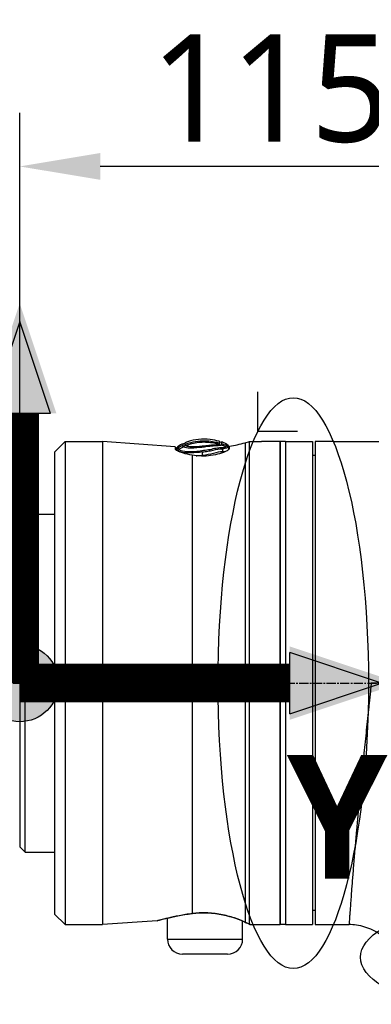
# Model space of a CAD drawing. Header units: millimetres. Extents: x 0 to 5219, y 0 to 2970.
# Tile 165 of 237: x 1776 to 1841, y 2178 to 2362. Entities that reach past the tile are written whole.
import ezdxf

# ---------------------------------------------------------------- set-up
doc = ezdxf.new("R2010")
doc.units = ezdxf.units.MM
doc.header["$LTSCALE"] = 0.2
doc.linetypes.add('CENTER2', pattern=[1.125, 0.75, -0.125, 0.125, -0.125])
for name, color, linetype in [('02_Center Line', 1, 'CENTER2'), ('07_Special Line2', 76, 'Continuous'), ('12_Before Rev.Num.', 5, 'Continuous'), ('13_After Rev.Num.', 6, 'Continuous')]:
    doc.layers.add(name, color=color, linetype=linetype)
doc.layers.add('14_Mark', color=7, linetype='Continuous', true_color=0xe03c31)
doc.styles.add('Rainbow-5.0 Style', font='malgunsl.ttf')
doc.dimstyles.new('Rainbow-5.0 Style$0', dxfattribs={"dimtxt": 4, "dimasz": 3, "dimexe": 2, "dimexo": 1, "dimgap": 0.8, "dimtad": 1, "dimzin": 9, "dimdsep": 46, "dimtxsty": 'Rainbow-5.0 Style', "dimcen": 0, "dimclrd": 251, "dimclre": 251, "dimclrt": 256, "dimadec": 1, "dimazin": 0, "dimtp": 0.1, "dimtm": 0.1, "dimtfac": 0.61, "dimtmove": 0, "dimatfit": 3, "dimfxl": 1, "dimlwd": -1, "dimlwe": -1, "dimarcsym": 1})

# ---------------------------------------------------------------- blocks, each defined once
blk = doc.blocks.new('A$Cf997e37c')
for p, q in [((-265.05, 1540.06), (-263.11, 1542)), ((-263.11, 1542), (-263.11, 1452)), ((-263.11, 1542), (-256.13, 1542)), ((-256.13, 1542), (-256.13, 1452)), ((-242.6, 1541.05), (-256.13, 1542)), ((-229.6, 1541.78), (-228.79, 1542)), ((-229.6, 1541.78), (-229.6, 1452.47)), ((-228.79, 1452.1), (-228.79, 1542)), ((-228.79, 1542), (-226.55, 1542)), ((-223.05, 1542), (-226.05, 1542)), ((-223.05, 1452), (-223.05, 1542)), ((-223.05, 1542), (-223.05, 1452)), ((-222.05, 1542), (-223.05, 1542)), ((-222.05, 1542), (-222.05, 1452)), ((-222.05, 1542), (-217.05, 1542)), ((-222.05, 1542), (-222.05, 1452)), ((-217.05, 1542), (-217.05, 1452)), ((-216.55, 1542), (-216.55, 1452)), ((-213.55, 1542), (-216.55, 1542)), ((-213.05, 1542), (-202.13, 1542)), ((-265.05, 1540.06), (-265.05, 1453.94)), ((-242.6, 1541.05), (-242.6, 1540.62)), ((-239.46, 1539.48), (-239.46, 1454.07)), ((-232.63, 1540.81), (-232.63, 1540.56)), ((-232.5, 1540.73), (-232.5, 1541.16)), ((-216.55, 1539.39), (-217.05, 1539.4)), ((-271.55, 1527.5), (-270.55, 1528.5)), ((-270.55, 1465.5), (-270.55, 1528.5)), ((-270.55, 1528.5), (-265.05, 1528.5)), ((-271.55, 1527.5), (-271.55, 1466.5)), ((-157.15, 1497), (-206.1, 1497)), ((-271.55, 1466.5), (-270.55, 1465.5)), ((-270.55, 1465.5), (-265.05, 1465.5)), ((-209.88, 1457), (-209.88, 1457)), ((-265.05, 1453.94), (-263.11, 1452)), ((-244.05, 1453.21), (-244.05, 1453.21)), ((-244.05, 1449.3), (-244.05, 1453.19)), ((-216.55, 1454.61), (-217.05, 1454.6)), ((-263.11, 1452), (-256.13, 1452)), ((-245.98, 1452.71), (-256.13, 1452)), ((-230.05, 1452.67), (-230.05, 1452.67)), ((-230.05, 1449.3), (-230.05, 1452.65)), ((-228.6, 1452), (-223.05, 1452)), ((-222.05, 1452), (-223.05, 1452)), ((-222.05, 1452), (-217.05, 1452)), ((-216.55, 1452), (-210.24, 1452)), ((-244.05, 1449.3), (-230.05, 1449.3)), ((-232.85, 1446.5), (-241.25, 1446.5))]:
    blk.add_line(p, q)
for centre, radius, start, end in [((-241.06, 1541.96), 0.355, 255.413, 331.286), ((-237.36, 1570.76), 30, 279.3302, 285), ((-241.25, 1449.3), 2.8, 180, 270), ((-232.85, 1449.3), 2.8, 270, 0)]:
    blk.add_arc(centre, radius, start, end)
for centre, major_axis, ratio, start_param, end_param in [((-239.81, 1530.57), (-4.56, -11.08), 0.720783, 3.806084, 3.905991), ((-241.06, 1541.49), (-0.228, 0.283), 0.976663, 2.222442, 3.54912), ((-242.68, 1500.16), (1.52, 41.46), 0.006101, 6.130261, 6.161035), ((-239.26, 1542.25), (4.86, -0.68), 0.118536, 6.11033, 6.189694), ((-234.13, 1541.76), (0.123, 0.421), 0.70504, 2.378722, 3.696013), ((-234.08, 1542.3), (0.199, 0.356), 0.831402, 2.663698, 3.987093), ((-239.7, 1530.08), (4.32, 11.32), 0.717713, 0.634987, 0.736919), ((-239.53, 1455.05), (0.129, -0.992), 0.272992, 6.072165, 6.283186), ((-239.53, 1455.05), (0.129, -0.992), 0.272992, 0.000001, 0.000029), ((-229.34, 1453.43), (-0.408, -0.913), 0.834776, 6.093501, 6.09388), ((-229.34, 1453.43), (-0.408, -0.913), 0.834776, 0.000045, 0.186999)]:
    blk.add_ellipse(centre, major_axis=major_axis, ratio=ratio, start_param=start_param, end_param=end_param)
for points in [[(-241.15, 1541.62), (-241.45, 1541.48), (-241.75, 1541.32), (-242.05, 1541.15)], [(-240.74, 1541.49), (-240.74, 1541.69), (-240.75, 1541.79), (-240.75, 1541.79)], [(-233.16, 1541.03), (-233.46, 1541.15), (-233.77, 1541.26), (-234.08, 1541.36)], [(-233.97, 1541.63), (-233.67, 1541.54), (-233.37, 1541.43), (-233.08, 1541.31)], [(-232.86, 1541.42), (-232.94, 1541.49), (-233.01, 1541.55), (-233.09, 1541.62)], [(-232.63, 1540.92), (-232.63, 1541.1), (-232.72, 1541.3), (-232.86, 1541.42)], [(-242.26, 1540.92), (-242.37, 1540.8), (-242.45, 1540.6), (-242.47, 1540.44)], [(-242.05, 1541.15), (-242.12, 1541.07), (-242.19, 1540.99), (-242.26, 1540.92)], [(-242.04, 1540.84), (-242.04, 1540.78), (-242.04, 1540.72), (-242.03, 1540.65)], [(-242.03, 1540.65), (-242.02, 1540.62), (-242, 1540.58), (-241.96, 1540.54)], [(-237.52, 1539.48), (-237.52, 1539.66), (-237.53, 1539.92), (-237.53, 1540.07)], [(-233.91, 1540.69), (-233.96, 1540.75), (-234.02, 1540.82), (-234.07, 1540.88)], [(-233.91, 1540.68), (-233.84, 1540.56), (-233.77, 1540.35), (-233.77, 1540.19)], [(-233.77, 1540.19), (-233.53, 1540.18), (-233.32, 1540.18), (-233.15, 1540.2)], [(-232.63, 1540.92), (-232.63, 1540.92), (-232.63, 1540.92), (-232.63, 1540.92)], [(-228.78, 1452.07), (-228.99, 1452.17), (-229.32, 1452.33), (-229.75, 1452.52)], [(-229.6, 1452.47), (-229.27, 1452.32), (-229, 1452.2), (-228.79, 1452.1)], [(-228.6, 1452), (-228.6, 1452), (-228.6, 1452), (-228.62, 1452.01)], [(-210.24, 1452), (-210.24, 1452), (-210.24, 1452), (-210.24, 1452)]]:
    blk.add_open_spline(points, degree=3)
for points, knots in [([(-241.14, 1541.31), (-241.14, 1541.36), (-241.14, 1541.41), (-241.14, 1541.49), (-241.14, 1541.52), (-241.15, 1541.59), (-241.15, 1541.62), (-241.15, 1541.62)], [-0.5003967, -0.5003967, -0.5003967, -0.5003967, -0.3749442, -0.3749442, -0.2498089, -0.2498089, 0, 0, 0, 0]), ([(-234.08, 1541.36), (-234.26, 1541.24), (-234.83, 1541.23), (-235.52, 1541.18), (-235.92, 1541.15), (-236.39, 1541.1), (-236.88, 1541.03), (-237.23, 1540.99), (-237.58, 1540.94), (-237.94, 1540.9), (-238.79, 1540.79), (-239.6, 1540.74), (-240.19, 1540.81), (-240.61, 1540.86), (-240.9, 1540.94), (-241.04, 1541.03)], [6.83821, 6.83821, 6.83821, 6.83821, 9.362067, 9.362067, 9.362067, 10.842339, 10.842339, 10.842339, 11.887217, 11.887217, 11.887217, 14.411544, 14.411544, 14.411544, 16.204654, 16.204654, 16.204654, 16.204654]), ([(-234.39, 1542.06), (-234.97, 1542.22), (-235.54, 1542.34), (-236.1, 1542.4), (-237.56, 1542.58), (-238.95, 1542.44), (-240.29, 1541.97), (-240.44, 1541.92), (-240.6, 1541.86), (-240.75, 1541.79)], [0.073579, 0.073579, 0.073579, 0.073579, 1.773456, 1.773456, 1.773456, 6.187837, 6.187837, 6.187837, 6.697304, 6.697304, 6.697304, 6.697304]), ([(-240.74, 1541.49), (-240.26, 1541.69), (-239.76, 1541.84), (-239.27, 1541.96), (-238.7, 1542.08), (-238.12, 1542.16), (-237.53, 1542.17), (-236.71, 1542.2), (-235.88, 1542.11), (-235.02, 1541.92), (-234.81, 1541.87), (-234.59, 1541.82), (-234.38, 1541.75)], [1.942734, 1.942734, 1.942734, 1.942734, 3.510907, 3.510907, 3.510907, 5.294969, 5.294969, 5.294969, 7.771433, 7.771433, 7.771433, 8.384461, 8.384461, 8.384461, 8.384461]), ([(-240.74, 1541.32), (-240.74, 1541.35), (-240.74, 1541.38), (-240.74, 1541.44), (-240.74, 1541.46), (-240.74, 1541.49)], [0, 0, 0, 0, 0.0569111, 0.0569111, 0.1273668, 0.1273668, 0.1273668, 0.1273668]), ([(-240.63, 1541.21), (-240.66, 1541.23), (-240.68, 1541.24), (-240.7, 1541.26), (-240.72, 1541.27), (-240.73, 1541.29), (-240.73, 1541.3), (-240.73, 1541.31), (-240.74, 1541.31), (-240.74, 1541.32)], [16.1226828, 16.1226828, 16.1226828, 16.1226828, 16.4885012, 16.4885012, 16.4885012, 16.8511653, 16.8511653, 16.8511653, 16.9347143, 16.9347143, 16.9347143, 16.9347143]), ([(-234.49, 1541.48), (-234.69, 1541.54), (-234.89, 1541.59), (-235.1, 1541.63), (-235.92, 1541.81), (-236.75, 1541.9), (-237.58, 1541.87), (-237.6, 1541.87), (-237.61, 1541.87), (-237.62, 1541.87), (-238.47, 1541.83), (-239.31, 1541.68), (-240.11, 1541.4), (-240.29, 1541.35), (-240.46, 1541.28), (-240.63, 1541.21)], [-8.25646, -8.25646, -8.25646, -8.25646, -7.624618, -7.624618, -7.624618, -5.1247, -5.1247, -5.1247, -5.082989, -5.082989, -5.082989, -2.541442, -2.541442, -2.541442, -1.992945, -1.992945, -1.992945, -1.992945]), ([(-234.49, 1541.48), (-234.66, 1541.39), (-235.09, 1541.35), (-235.62, 1541.33), (-235.92, 1541.32), (-236.25, 1541.28), (-236.6, 1541.24), (-236.69, 1541.23), (-236.79, 1541.22), (-236.88, 1541.21)], [7.141582, 7.141582, 7.141582, 7.141582, 9.362054, 9.362054, 9.362054, 10.573628, 10.573628, 10.573628, 10.889931, 10.889931, 10.889931, 10.889931]), ([(-234.38, 1541.75), (-234.38, 1541.75), (-234.38, 1541.75), (-234.38, 1541.68), (-234.36, 1541.6), (-234.43, 1541.52)], [5.066455, 5.066455, 5.066455, 5.066455, 5.128657, 5.128657, 6.83821, 6.83821, 6.83821, 6.83821]), ([(-234.39, 1542.06), (-234.39, 1542.06), (-234.39, 1542.05), (-234.39, 1542.02), (-234.39, 1542), (-234.39, 1541.97), (-234.38, 1541.92), (-234.38, 1541.88), (-234.38, 1541.82), (-234.38, 1541.75)], [0, 0, 0, 0, 1.709554, 1.709554, 1.709554, 3.419104, 3.419104, 3.419104, 5.066451, 5.066451, 5.066451, 5.066451]), ([(-233.97, 1541.63), (-233.97, 1541.62), (-233.97, 1541.61), (-233.97, 1541.6), (-233.97, 1541.59), (-233.97, 1541.59), (-233.97, 1541.59), (-233.97, 1541.58), (-233.97, 1541.56), (-233.98, 1541.55), (-233.98, 1541.53), (-233.98, 1541.52), (-233.98, 1541.5), (-233.98, 1541.49), (-233.99, 1541.47), (-233.99, 1541.45), (-234, 1541.44), (-234.01, 1541.42), (-234.02, 1541.41), (-234.04, 1541.39), (-234.06, 1541.38), (-234.08, 1541.36)], [4.856578, 4.856578, 4.856578, 4.856578, 5.128657, 5.128657, 5.128657, 5.185049, 5.185049, 5.185049, 5.513346, 5.513346, 5.513346, 5.841966, 5.841966, 5.841966, 6.171736, 6.171736, 6.171736, 6.503514, 6.503514, 6.503514, 6.83821, 6.83821, 6.83821, 6.83821]), ([(-233.99, 1541.94), (-233.98, 1541.94), (-233.99, 1541.91), (-233.98, 1541.84), (-233.98, 1541.81), (-233.98, 1541.73), (-233.97, 1541.68), (-233.97, 1541.63)], [-0.4980541, -0.4980541, -0.4980541, -0.4980541, -0.2482966, -0.2482966, -0.1249533, -0.1249533, -0.0001115, -0.0001115, -0.0001115, -0.0001115]), ([(-233.09, 1541.62), (-233.19, 1541.66), (-233.29, 1541.7), (-233.39, 1541.73), (-233.53, 1541.78), (-233.66, 1541.83), (-233.8, 1541.88), (-233.86, 1541.9), (-233.92, 1541.92), (-233.99, 1541.94)], [-1.0896743, -1.0896743, -1.0896743, -1.0896743, -0.7634499, -0.7634499, -0.7634499, -0.3184296, -0.3184296, -0.3184296, -0.1133023, -0.1133023, -0.1133023, -0.1133023]), ([(-232.86, 1541.42), (-232.86, 1541.42), (-232.86, 1541.4), (-232.86, 1541.36), (-232.86, 1541.31), (-232.86, 1541.24), (-232.86, 1541.15), (-232.86, 1541.15), (-232.86, 1541.15), (-232.86, 1541.15), (-232.86, 1541.06), (-232.8, 1540.94), (-232.93, 1540.83), (-232.93, 1540.83), (-232.93, 1540.83), (-232.93, 1540.83), (-233, 1540.78), (-233.12, 1540.75), (-233.28, 1540.72), (-233.45, 1540.69), (-233.65, 1540.68), (-233.91, 1540.68)], [27.547428, 27.547428, 27.547428, 27.547428, 29.915632, 29.915632, 29.915632, 32.28311, 32.28311, 32.28311, 32.293424, 32.293424, 32.293424, 34.650769, 34.650769, 34.650769, 34.666423, 34.666423, 34.666423, 35.852922, 35.852922, 35.852922, 37.038768, 37.038768, 37.038768, 37.038768]), ([(-233.16, 1541.03), (-233.15, 1541.04), (-233.15, 1541.04), (-233.14, 1541.05), (-233.1, 1541.09), (-233.08, 1541.13), (-233.08, 1541.17), (-233.07, 1541.22), (-233.08, 1541.27), (-233.08, 1541.31)], [33.655801, 33.655801, 33.655801, 33.655801, 33.760716, 33.760716, 33.760716, 34.688162, 34.688162, 34.688162, 35.7207, 35.7207, 35.7207, 35.7207]), ([(-233.08, 1541.31), (-233.09, 1541.42), (-233.09, 1541.49), (-233.09, 1541.59), (-233.09, 1541.62), (-233.09, 1541.62)], [35.720723, 35.720723, 35.720723, 35.720723, 38.259702, 38.259702, 40.798705, 40.798705, 40.798705, 40.798705]), ([(-226.05, 1542), (-226.11, 1542), (-226.18, 1542), (-226.3, 1542), (-226.36, 1542), (-226.45, 1542), (-226.49, 1542), (-226.54, 1542), (-226.55, 1542), (-226.55, 1542)], [-0.15067601, -0.15067601, -0.15067601, -0.15067601, -0.13184151, -0.13184151, -0.11300701, -0.11300701, -0.09417251, -0.09417251, -0.075338, -0.075338, -0.075338, -0.075338]), ([(-213.05, 1542), (-213.05, 1542), (-213.05, 1542), (-213.05, 1542), (-213.05, 1542), (-213.06, 1542), (-213.07, 1542), (-213.09, 1542), (-213.11, 1542), (-213.18, 1542), (-213.23, 1542), (-213.34, 1542), (-213.4, 1542), (-213.48, 1542), (-213.5, 1542), (-213.52, 1542), (-213.53, 1542), (-213.55, 1542), (-213.55, 1542), (-213.55, 1542)], [0.075338, 0.075338, 0.075338, 0.075338, 0.07835287, 0.07835287, 0.08277181, 0.08277181, 0.09154294, 0.09154294, 0.10656287, 0.10656287, 0.12559133, 0.12559133, 0.14537615, 0.14537615, 0.15038004, 0.15038004, 0.15351327, 0.15351327, 0.15403471, 0.15403471, 0.15403471, 0.15403471]), ([(-239.46, 1539.48), (-240.07, 1539.58), (-240.63, 1539.72), (-241.53, 1539.98), (-241.92, 1540.13), (-242.46, 1540.4), (-242.59, 1540.52), (-242.6, 1540.62), (-242.6, 1540.62), (-242.6, 1540.62)], [0.1977937, 0.1977937, 0.1977937, 0.1977937, 0.387441, 0.387441, 0.5821596, 0.5821596, 0.7768781, 0.7768781, 0.7818888, 0.7818888, 0.7818888, 0.7818888]), ([(-237.53, 1540.07), (-237.53, 1540.07), (-237.54, 1540.07), (-237.54, 1540.07), (-237.89, 1540.02), (-238.24, 1539.98), (-238.58, 1539.95), (-239.34, 1539.89), (-240.05, 1539.88), (-240.63, 1539.93), (-240.63, 1539.93), (-240.64, 1539.93), (-240.64, 1539.93), (-241.49, 1540.01), (-242.07, 1540.17), (-242.19, 1540.35), (-242.19, 1540.35), (-242.19, 1540.35), (-242.19, 1540.35), (-242.24, 1540.44), (-242.26, 1540.52), (-242.26, 1540.59), (-242.25, 1540.66), (-242.24, 1540.73), (-242.25, 1540.77), (-242.26, 1540.82), (-242.26, 1540.86), (-242.26, 1540.88), (-242.26, 1540.91), (-242.26, 1540.92), (-242.26, 1540.92)], [-13.766731, -13.766731, -13.766731, -13.766731, -13.746995, -13.746995, -13.746995, -12.677572, -12.677572, -12.677572, -10.325221, -10.325221, -10.325221, -10.30933, -10.30933, -10.30933, -6.88347, -6.88347, -6.88347, -6.871665, -6.871665, -6.871665, -5.161042, -5.161042, -5.161042, -3.441356, -3.441356, -3.441356, -1.714274, -1.714274, -1.714274, 0, 0, 0, 0]), ([(-242.05, 1541.15), (-242.05, 1541.15), (-242.05, 1541.14), (-242.05, 1541.11), (-242.05, 1541.09), (-242.05, 1541.05), (-242.04, 1541.01), (-242.04, 1540.96), (-242.04, 1540.9), (-242.04, 1540.84)], [13.589461, 13.589461, 13.589461, 13.589461, 15.291102, 15.291102, 15.291102, 16.992719, 16.992719, 16.992719, 18.712231, 18.712231, 18.712231, 18.712231]), ([(-241.96, 1540.54), (-241.82, 1540.41), (-241.4, 1540.29), (-240.21, 1540.14), (-239.44, 1540.13), (-238.19, 1540.26), (-237.76, 1540.33), (-236.91, 1540.44), (-236.5, 1540.49), (-235.71, 1540.64), (-235.34, 1540.75), (-234.65, 1540.87), (-234.34, 1540.89), (-234.07, 1540.88)], [20.788081, 20.788081, 20.788081, 20.788081, 23.444982, 23.444982, 26.101901, 26.101901, 27.43036, 27.43036, 28.758819, 28.758819, 30.087278, 30.087278, 31.415738, 31.415738, 31.415738, 31.415738]), ([(-241.04, 1541.03), (-241.07, 1541.05), (-241.09, 1541.06), (-241.1, 1541.08), (-241.12, 1541.1), (-241.13, 1541.11), (-241.13, 1541.13), (-241.14, 1541.13), (-241.14, 1541.13), (-241.14, 1541.14)], [16.2046565, 16.2046565, 16.2046565, 16.2046565, 16.5350251, 16.5350251, 16.5350251, 16.8635253, 16.8635253, 16.8635253, 16.9347143, 16.9347143, 16.9347143, 16.9347143]), ([(-238.37, 1541.05), (-238.93, 1541), (-239.45, 1540.99), (-240.22, 1541.07), (-240.49, 1541.14), (-240.63, 1541.21)], [12.517617, 12.517617, 12.517617, 12.517617, 14.410588, 14.410588, 16.122673, 16.122673, 16.122673, 16.122673]), ([(-232.5, 1540.73), (-232.5, 1540.67), (-232.54, 1540.61), (-232.72, 1540.45), (-232.88, 1540.34), (-233.4, 1540.08), (-233.82, 1539.9), (-234.82, 1539.6), (-235.39, 1539.48), (-236.57, 1539.33), (-237.15, 1539.29), (-238.33, 1539.32), (-238.91, 1539.38), (-239.46, 1539.48)], [-1.008807, -1.008807, -1.008807, -1.008807, -0.894314, -0.894314, -0.757357, -0.757357, -0.553933, -0.553933, -0.356896, -0.356896, -0.180196, -0.180196, -0.002003, -0.002003, -0.002003, -0.002003]), ([(-238.68, 1539.37), (-238.65, 1539.37), (-238.27, 1539.39), (-237.88, 1539.43), (-237.52, 1539.48)], [-97.578245, -97.578245, -97.578245, -97.578245, -97.495612, -96.425052, -96.425052, -96.425052, -96.425052]), ([(-236.88, 1541.21), (-237.18, 1541.18), (-237.49, 1541.14), (-237.99, 1541.08), (-238.18, 1541.06), (-238.37, 1541.05)], [10.889931, 10.889931, 10.889931, 10.889931, 11.886462, 11.886462, 12.517617, 12.517617, 12.517617, 12.517617]), ([(-237.53, 1540.07), (-237.18, 1540.11), (-236.84, 1540.16), (-236.51, 1540.22), (-236.18, 1540.27), (-235.85, 1540.34), (-235.54, 1540.42), (-235.54, 1540.42), (-235.53, 1540.43), (-235.53, 1540.43), (-234.91, 1540.59), (-234.35, 1540.71), (-233.91, 1540.68)], [-41.323422, -41.323422, -41.323422, -41.323422, -40.272392, -40.272392, -40.272392, -39.2015, -39.2015, -39.2015, -39.181422, -39.181422, -39.181422, -37.039421, -37.039421, -37.039421, -37.039421]), ([(-237.52, 1539.48), (-236.81, 1539.57), (-236.1, 1539.7), (-235.46, 1539.87), (-234.82, 1540.04), (-234.24, 1540.21), (-233.77, 1540.19)], [-96.425052, -96.425052, -96.425052, -96.425052, -94.283051, -94.283051, -94.283051, -92.14105, -92.14105, -92.14105, -92.14105]), ([(-234.07, 1540.88), (-234.04, 1540.88), (-234.01, 1540.88), (-233.94, 1540.88), (-233.9, 1540.88), (-233.82, 1540.89), (-233.77, 1540.89), (-233.68, 1540.9), (-233.64, 1540.9), (-233.57, 1540.91), (-233.53, 1540.92), (-233.36, 1540.95), (-233.22, 1540.98), (-233.16, 1541.03)], [0, 0, 0, 0, 0.0146911, 0.0146911, 0.0270405, 0.0270405, 0.0580232, 0.0580232, 0.077436, 0.077436, 0.1037284, 0.1037284, 0.1923821, 0.1923821, 0.1923821, 0.1923821]), ([(-232.62, 1540.54), (-232.63, 1540.57), (-232.64, 1540.61), (-232.63, 1540.74), (-232.63, 1540.89), (-232.63, 1540.92), (-232.63, 1540.92)], [-88.15419, -88.15419, -88.15419, -88.15419, -87.395054, -87.395054, -85.022055, -82.649057, -82.649057, -82.649057, -82.649057]), ([(-206.1, 1497), (-206.12, 1496.82), (-206.14, 1496.63), (-206.16, 1496.45), (-206.18, 1496.26), (-206.2, 1496.08), (-206.22, 1495.89), (-206.26, 1495.52), (-206.29, 1495.16), (-206.33, 1494.79), (-206.37, 1494.42), (-206.41, 1494.05), (-206.45, 1493.69), (-206.49, 1493.32), (-206.53, 1492.96), (-206.57, 1492.59), (-206.64, 1491.86), (-206.72, 1491.14), (-206.8, 1490.41), (-206.88, 1489.69), (-206.95, 1488.97), (-207.03, 1488.25), (-207.1, 1487.53), (-207.18, 1486.81), (-207.25, 1486.1), (-207.25, 1486.09), (-207.25, 1486.09), (-207.25, 1486.09), (-207.32, 1485.38), (-207.4, 1484.67), (-207.47, 1483.97), (-207.47, 1483.96), (-207.47, 1483.96), (-207.47, 1483.95), (-207.51, 1483.6), (-207.54, 1483.25), (-207.58, 1482.91), (-207.58, 1482.9), (-207.58, 1482.9), (-207.58, 1482.89), (-207.61, 1482.55), (-207.65, 1482.2), (-207.68, 1481.86), (-207.68, 1481.86), (-207.68, 1481.85), (-207.68, 1481.85), (-207.75, 1481.16), (-207.82, 1480.48), (-207.89, 1479.81), (-207.89, 1479.8), (-207.89, 1479.8), (-207.89, 1479.79), (-207.96, 1479.12), (-208.02, 1478.45), (-208.09, 1477.8), (-208.09, 1477.79), (-208.09, 1477.79), (-208.09, 1477.78), (-208.15, 1477.13), (-208.21, 1476.48), (-208.27, 1475.84), (-208.27, 1475.83), (-208.27, 1475.83), (-208.28, 1475.82), (-208.34, 1475.18), (-208.4, 1474.54), (-208.46, 1473.91), (-208.51, 1473.29), (-208.57, 1472.67), (-208.63, 1472.06), (-208.63, 1472.06), (-208.63, 1472.05), (-208.63, 1472.05), (-208.66, 1471.74), (-208.69, 1471.44), (-208.71, 1471.13), (-208.74, 1470.84), (-208.77, 1470.54), (-208.79, 1470.25), (-208.79, 1470.24), (-208.79, 1470.24), (-208.79, 1470.23), (-208.82, 1469.94), (-208.85, 1469.65), (-208.87, 1469.36), (-208.87, 1469.36), (-208.87, 1469.35), (-208.87, 1469.35), (-208.9, 1469.06), (-208.92, 1468.78), (-208.95, 1468.5), (-208.95, 1468.49), (-208.95, 1468.49), (-208.95, 1468.48), (-209, 1467.91), (-209.05, 1467.35), (-209.1, 1466.81), (-209.14, 1466.27), (-209.19, 1465.74), (-209.23, 1465.23), (-209.23, 1465.22), (-209.23, 1465.22), (-209.23, 1465.22), (-209.27, 1464.7), (-209.32, 1464.2), (-209.36, 1463.71), (-209.36, 1463.71), (-209.36, 1463.7), (-209.36, 1463.7), (-209.4, 1463.21), (-209.44, 1462.73), (-209.47, 1462.27), (-209.47, 1462.27), (-209.47, 1462.26), (-209.48, 1462.26), (-209.51, 1461.8), (-209.55, 1461.35), (-209.58, 1460.91), (-209.58, 1460.91), (-209.58, 1460.9), (-209.58, 1460.9), (-209.6, 1460.68), (-209.62, 1460.47), (-209.63, 1460.26), (-209.63, 1460.25), (-209.64, 1460.25), (-209.64, 1460.25), (-209.65, 1460.04), (-209.67, 1459.83), (-209.68, 1459.63), (-209.68, 1459.62), (-209.68, 1459.62), (-209.68, 1459.62), (-209.72, 1459.21), (-209.75, 1458.81), (-209.78, 1458.43), (-209.78, 1458.43), (-209.78, 1458.43), (-209.78, 1458.43), (-209.81, 1458.05), (-209.83, 1457.69), (-209.86, 1457.34), (-209.86, 1457.34), (-209.86, 1457.34), (-209.86, 1457.34), (-209.88, 1456.99), (-209.91, 1456.66), (-209.93, 1456.34), (-209.96, 1456.03), (-209.98, 1455.74), (-210, 1455.46), (-210, 1455.45), (-210, 1455.45), (-210, 1455.45), (-210.04, 1454.89), (-210.07, 1454.39), (-210.11, 1453.96), (-210.11, 1453.85), (-210.12, 1453.75), (-210.13, 1453.65), (-210.13, 1453.55), (-210.14, 1453.45), (-210.15, 1453.36), (-210.16, 1453.18), (-210.17, 1453.02), (-210.18, 1452.87), (-210.2, 1452.58), (-210.22, 1452.37), (-210.23, 1452.22), (-210.23, 1452.15), (-210.24, 1452.09), (-210.24, 1452.06), (-210.24, 1452.02), (-210.24, 1452), (-210.24, 1452), (-210.24, 1452), (-210.24, 1452), (-210.24, 1452)], [-0.00005797, -0.00005797, -0.00005797, -0.00005797, 0.00049405, 0.00049405, 0.00049405, 0.00104607, 0.00104607, 0.00104607, 0.0021501, 0.0021501, 0.0021501, 0.00325414, 0.00325414, 0.00325414, 0.00435817, 0.00435817, 0.00435817, 0.00656624, 0.00656624, 0.00656624, 0.00877431, 0.00877431, 0.00877431, 0.01098238, 0.01098238, 0.01098238, 0.01099361, 0.01099361, 0.01099361, 0.01319044, 0.01319044, 0.01319044, 0.01320357, 0.01320357, 0.01320357, 0.01429448, 0.01429448, 0.01429448, 0.01430847, 0.01430847, 0.01430847, 0.01539851, 0.01539851, 0.01539851, 0.01541335, 0.01541335, 0.01541335, 0.01760658, 0.01760658, 0.01760658, 0.01762291, 0.01762291, 0.01762291, 0.01981465, 0.01981465, 0.01981465, 0.01983223, 0.01983223, 0.01983223, 0.02202272, 0.02202272, 0.02202272, 0.02204132, 0.02204132, 0.02204132, 0.02425053, 0.02425053, 0.02425053, 0.02643885, 0.02643885, 0.02643885, 0.02645881, 0.02645881, 0.02645881, 0.02756281, 0.02756281, 0.02756281, 0.02864692, 0.02864692, 0.02864692, 0.02866725, 0.02866725, 0.02866725, 0.02975095, 0.02975095, 0.02975095, 0.02977133, 0.02977133, 0.02977133, 0.03085499, 0.03085499, 0.03085499, 0.03087541, 0.03087541, 0.03087541, 0.03308346, 0.03308346, 0.03308346, 0.03527112, 0.03527112, 0.03527112, 0.03529119, 0.03529119, 0.03529119, 0.03747919, 0.03747919, 0.03747919, 0.03749882, 0.03749882, 0.03749882, 0.03968726, 0.03968726, 0.03968726, 0.03970627, 0.03970627, 0.03970627, 0.04189533, 0.04189533, 0.04189533, 0.04191356, 0.04191356, 0.04191356, 0.04299936, 0.04299936, 0.04299936, 0.04301713, 0.04301713, 0.04301713, 0.0441034, 0.0441034, 0.0441034, 0.0441207, 0.0441207, 0.0441207, 0.04631147, 0.04631147, 0.04631147, 0.04632769, 0.04632769, 0.04632769, 0.04851953, 0.04851953, 0.04851953, 0.0485346, 0.0485346, 0.0485346, 0.05074146, 0.05074146, 0.05074146, 0.05293567, 0.05293567, 0.05293567, 0.05294817, 0.05294817, 0.05294817, 0.05735181, 0.05735181, 0.05735181, 0.05845584, 0.05845584, 0.05845584, 0.05955987, 0.05955987, 0.05955987, 0.06176794, 0.06176794, 0.06176794, 0.06618408, 0.06618408, 0.06618408, 0.06839215, 0.06839215, 0.06839215, 0.07060022, 0.07060022, 0.07060022, 0.07060712, 0.07060712, 0.07060712, 0.07060712]), ([(-245.98, 1452.71), (-245.98, 1452.71), (-245.34, 1452.9), (-243.02, 1453.46), (-241.36, 1453.82), (-239.46, 1454.07)], [0.5004744, 0.5004744, 0.5004744, 0.5004744, 0.75, 0.75, 1, 1, 1, 1]), ([(-244.05, 1453.19), (-244.59, 1453.06), (-245.01, 1452.95), (-245.46, 1452.83), (-245.58, 1452.8), (-245.7, 1452.77), (-245.73, 1452.76), (-245.75, 1452.75), (-245.76, 1452.75), (-245.77, 1452.75), (-245.77, 1452.75), (-245.77, 1452.75), (-245.77, 1452.75), (-245.77, 1452.75), (-245.77, 1452.75), (-245.77, 1452.75), (-245.77, 1452.75), (-245.78, 1452.75), (-245.78, 1452.75), (-245.78, 1452.74), (-245.78, 1452.74), (-245.78, 1452.74), (-245.79, 1452.74), (-245.8, 1452.74), (-245.81, 1452.74), (-245.87, 1452.72), (-245.91, 1452.72), (-245.97, 1452.71), (-245.97, 1452.71), (-245.98, 1452.71)], [0.5846416, 0.5846416, 0.5846416, 0.5846416, 0.8613113, 0.8613113, 1.0105651, 1.0105651, 1.0853397, 1.0853397, 1.122054, 1.122054, 1.1399903, 1.1399903, 1.1487767, 1.1487767, 1.1532307, 1.1532307, 1.1549493, 1.1549493, 1.1558139, 1.1558139, 1.1562454, 1.1562454, 1.1571231, 1.1571231, 1.1606312, 1.1606312, 1.174389, 1.174389, 1.1766412, 1.1766412, 1.1766412, 1.1766412]), ([(-239.4, 1454.06), (-240.27, 1453.94), (-241.1, 1453.8), (-242.64, 1453.51), (-243.34, 1453.36), (-244.51, 1453.08), (-244.98, 1452.96), (-245.45, 1452.84), (-245.57, 1452.8), (-245.69, 1452.77), (-245.72, 1452.76), (-245.75, 1452.75), (-245.76, 1452.75), (-245.77, 1452.75), (-245.77, 1452.75), (-245.77, 1452.75), (-245.77, 1452.75), (-245.77, 1452.75)], [0, 0, 0, 0, 0.274315, 0.274315, 0.562905, 0.562905, 0.858069, 0.858069, 1.009002, 1.009002, 1.084664, 1.084664, 1.121817, 1.121817, 1.139947, 1.139947, 1.144153, 1.144153, 1.144153, 1.144153]), ([(-239.46, 1454.07), (-237.58, 1454.32), (-235.51, 1454.22), (-233.75, 1453.85), (-231.99, 1453.48), (-230.55, 1452.9), (-229.6, 1452.47)], [0, 0, 0, 0, 0.5, 0.5, 0.5, 1, 1, 1, 1]), ([(-229.75, 1452.52), (-230.23, 1452.73), (-230.86, 1452.99), (-232.33, 1453.49), (-233.19, 1453.73), (-235, 1454.07), (-235.96, 1454.17), (-237.75, 1454.2), (-238.6, 1454.16), (-239.4, 1454.06)], [0, 0, 0, 0, 0.299558, 0.299558, 0.604678, 0.604678, 0.889502, 0.889502, 1.141224, 1.141224, 1.141224, 1.141224]), ([(-228.79, 1452.1), (-228.79, 1452.05), (-228.67, 1452.02), (-228.63, 1452.01), (-228.61, 1452), (-228.6, 1452), (-228.6, 1452)], [0.0001826, 0.0001826, 0.0001826, 0.0001826, 0.3374037, 0.3374037, 0.3374037, 0.5000025, 0.5000025, 0.5000025, 0.5000025]), ([(-203.17, 1449.07), (-203.94, 1449.84), (-204.84, 1450.48), (-206.76, 1451.43), (-207.8, 1451.75), (-209.31, 1451.97), (-209.78, 1452), (-210.24, 1452)], [0, 0, 0, 0, 0.3242583, 0.3242583, 0.6426929, 0.6426929, 0.7824853, 0.7824853, 0.7824853, 0.7824853])]:
    blk.add_open_spline(points, degree=3, knots=knots)
at = {"layer": '02_Center Line', "ltscale": 11.288275}
blk.add_line((-285.54, 1497), (-83.32, 1497), dxfattribs=at)
blk = doc.blocks.new('*D118')
at = {"color": 251, "linetype": 'ByBlock', "transparency": 16777216}
for p, q in [((1775.91, 2273.4), (1775.91, 2344.18)), ((1891.21, 2290.86), (1891.21, 2344.18)), ((1876.21, 2334.18), (1790.91, 2334.18))]:
    blk.add_line(p, q, dxfattribs=at)
at = {"color": 251, "transparency": 16777216}
for points in [[(1790.91, 2336.68), (1790.91, 2331.68), (1775.91, 2334.18)], [(1876.21, 2336.68), (1876.21, 2331.68), (1891.21, 2334.18)]]:
    blk.add_solid(points, dxfattribs=at)
at = {"layer": 'Defpoints', "color": 0, "transparency": 16777216}
for p in [(1775.91, 2334.18), (1891.21, 2285.86), (1775.91, 2268.4)]:
    blk.add_point(p, dxfattribs=at)
at = {"transparency": 16777216, "insert": (1833.56, 2348.58), "char_height": 20, "attachment_point": 5, "style": 'Rainbow-5.0 Style'}
blk.add_mtext('115.3', dxfattribs=at)
blk = doc.blocks.new('A$C19ebd0c3_1234')
for q in [(46.93, -0.78), (54.3, 6.59)]:
    blk.add_line((46.93, 6.59), q)
blk.add_ellipse((0, 0), major_axis=(53.19, 0), ratio=0.263273)
blk = doc.blocks.new('A$C46360d6a')
at = {"layer": '07_Special Line2'}
blk.add_hatch(color=256, dxfattribs=at).paths.add_polyline_path([(49.16, 0), (34.9, 4.75), (34.9, -4.75)])
at = {"layer": '12_Before Rev.Num.'}
blk.add_hatch(color=256, dxfattribs=at).paths.add_polyline_path([(0, 49.16), (-4.75, 34.9), (4.75, 34.9)])
at = {"layer": '14_Mark'}
h = blk.add_hatch(color=256, dxfattribs=at)
h.dxf.hatch_style = 1
h.paths.add_polyline_path([(5, 0, 1), (-5, 0, 1)])
at = {"layer": '07_Special Line2'}
for p, q in [((34.9, -3.96), (34.9, 3.96)), ((46.78, 0), (34.9, 3.96)), ((34.9, -3.96), (46.78, 0))]:
    blk.add_line(p, q, dxfattribs=at)
at = {"layer": '07_Special Line2', "const_width": 5}
blk.add_lwpolyline([(34.9, 0), (0, 0)], dxfattribs=at)
at = {"layer": '12_Before Rev.Num.'}
for p, q in [((0, 46.78), (-3.96, 34.9)), ((3.96, 34.9), (0, 46.78)), ((3.96, 34.9), (-3.96, 34.9))]:
    blk.add_line(p, q, dxfattribs=at)
at = {"layer": '12_Before Rev.Num.', "const_width": 5}
blk.add_lwpolyline([(0, 34.9), (0, 0)], dxfattribs=at)
at = {"layer": '14_Mark'}
blk.add_circle((0, 0), 5, dxfattribs=at)
at = {"layer": '07_Special Line2', "insert": (34.53, -17.31), "char_height": 16, "attachment_point": 4, "style": 'Rainbow-5.0 Style'}
blk.add_mtext('{\\fMalgun Gothic Semilight|b1|i0|c129|p50;Y}', dxfattribs=at)
at = {"layer": '12_Before Rev.Num.', "insert": (-20.59, 35.73), "char_height": 16, "attachment_point": 4, "style": 'Rainbow-5.0 Style'}
blk.add_mtext('{\\fMalgun Gothic Semilight|b1|i0|c129|p50;Z}', dxfattribs=at)
at = {"layer": '14_Mark', "insert": (-17.84, -15.46), "char_height": 16, "attachment_point": 4, "style": 'Rainbow-5.0 Style'}
blk.add_mtext('{\\fMalgun Gothic Semilight|b1|i0|c129|p50;T}', dxfattribs=at)

msp = doc.modelspace()

# ---------------------------------------------------------------- block references
at = {"xscale": 1.44, "yscale": 1.44, "zscale": 1.44}
msp.add_blockref('A$C46360d6a', (1775.908, 2237.896), dxfattribs=at)
msp.add_blockref('A$Cf997e37c', (2047.459, 740.896))
at = {"layer": '13_After Rev.Num.', "rotation": 90}
msp.add_blockref('A$C19ebd0c3_1234', (1826.84, 2237.896), dxfattribs=at)
at = {"layer": '13_After Rev.Num.'}
msp.add_blockref('A$C19ebd0c3_1234', (1892.538, 2186.812), dxfattribs=at)

# ---------------------------------------------------------------- dimensions: what is measured, and where the dimension line sits
dim = msp.add_linear_dim(base=(1775.908, 2334.176), p1=(1891.208, 2285.865), p2=(1775.908, 2268.396), dimstyle='Rainbow-5.0 Style$0', override={"dimscale": 5, "dimtol": 0, "dimlim": 0, "dimtp": 0.1, "dimtm": 0.1, "dimtfac": 0.61, "dimtdec": 2, "dimtolj": 0, "dimtzin": 8})
dim.commit()
dim.dimension.update_dxf_attribs({"geometry": '*D118', "text_midpoint": (1833.558, 2348.577)})

doc.saveas('drawing.dxf')
